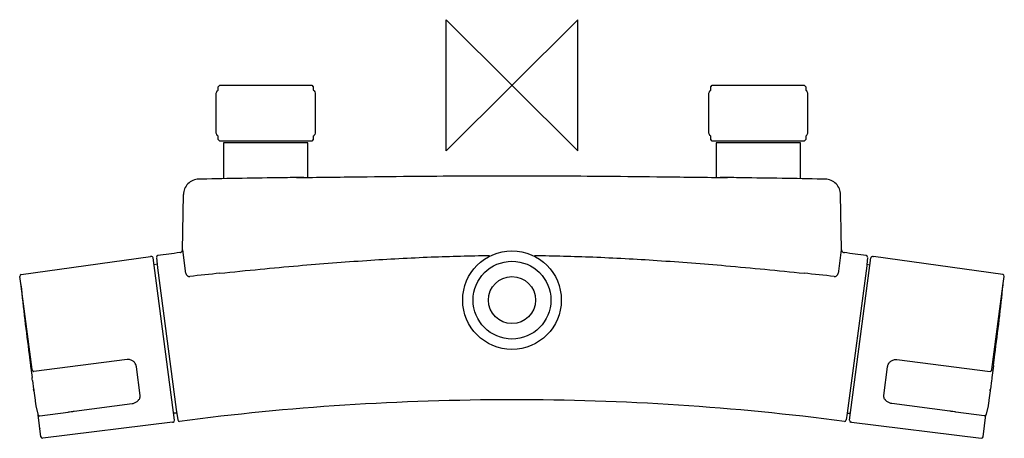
# Model space of a CAD drawing. Header units: millimetres. Extents: x -150 to 150, y -108 to 20.
import ezdxf

# ---------------------------------------------------------------- set-up
doc = ezdxf.new("R2010")
doc.units = ezdxf.units.MM
doc.header["$MEASUREMENT"] = 0
doc.layers.add('ORIGIN', color=6, linetype='Continuous')
doc.layers.add('PLANNING', color=1, linetype='Continuous')

# ---------------------------------------------------------------- blocks, each defined once
blk = doc.blocks.new('731150_T')
at = {"layer": 'ORIGIN'}
for p, q in [((20, 20), (-20, -20)), ((-20, -20), (-20, 20)), ((-20, 20), (20, -20)), ((20, -20), (20, 20))]:
    blk.add_line(p, q, dxfattribs=at)
at = {"layer": 'PLANNING'}
for p, q in [((-89, 0), (-61, 0)), ((-61, 0), (-60.5, -0.5)), ((61, 0), (89, 0)), ((89, 0), (89.5, -0.5)), ((-90.06, -14.63), (-90.06, -2.37)), ((-89.56, -1.54), (-89.5, -1.5)), ((-89.5, -0.5), (-89, 0)), ((-89.5, -1.5), (-89.5, -0.5)), ((-60.5, -0.5), (-60.5, -1.5)), ((-60.5, -0.5), (-60.5, -0.5)), ((-60.5, -1.5), (-60.44, -1.54)), ((-59.94, -2.37), (-59.94, -14.63)), ((59.94, -14.63), (59.94, -2.37)), ((60.44, -1.54), (60.5, -1.5)), ((60.5, -0.5), (61, 0)), ((60.5, -1.5), (60.5, -0.5)), ((89.5, -0.5), (89.5, -1.5)), ((89.5, -0.5), (89.5, -0.5)), ((89.5, -1.5), (89.56, -1.54)), ((90.06, -14.63), (90.06, -2.37)), ((-89.5, -15.5), (-89.56, -15.46)), ((-89.5, -16.5), (-89.5, -15.5)), ((-89, -17), (-89.5, -16.5)), ((-61, -17), (-89, -17)), ((-87.85, -17.5), (-87.85, -28.49)), ((-62.15, -17.5), (-87.85, -17.5)), ((-62.15, -28.09), (-62.15, -17.5)), ((-60.5, -16.5), (-61, -17)), ((-60.44, -15.46), (-60.5, -15.5)), ((-60.5, -15.5), (-60.5, -16.5)), ((-60.5, -16.5), (-60.5, -16.5)), ((60.5, -15.5), (60.44, -15.46)), ((60.5, -16.5), (60.5, -15.5)), ((61, -17), (60.5, -16.5)), ((89, -17), (61, -17)), ((62.15, -17.5), (62.15, -28.09)), ((80.69, -17.5), (62.15, -17.5)), ((87.85, -28.49), (87.85, -17.5)), ((89.5, -16.5), (89, -17)), ((89.56, -15.46), (89.5, -15.5)), ((89.5, -15.5), (89.5, -16.5)), ((89.5, -16.5), (89.5, -16.5)), ((-94.45, -28.61), (-95.36, -28.63)), ((95.36, -28.63), (94.51, -28.61)), ((-100.37, -50.27), (-100.07, -33.34)), ((100.36, -50.19), (100.07, -33.34)), ((-100.36, -50.19), (-99.55, -56.58)), ((99.54, -56.67), (100.36, -50.19)), ((-149.45, -57.72), (-110.03, -52.17)), ((-109.83, -52.19), (-110.03, -52.22)), ((-102.75, -102.12), (-109.27, -52.62)), ((-108.29, -52.47), (-107.96, -55.65)), ((102.75, -102.12), (109.27, -52.62)), ((108.29, -52.47), (108.05, -54.73)), ((109.83, -52.19), (110.03, -52.22)), ((149.45, -57.72), (110.03, -52.17)), ((-108.08, -54.54), (-108.99, -54.74)), ((-107.96, -55.65), (-102.27, -98.86)), ((108.02, -55.01), (102.1, -99.95)), ((108.05, -54.73), (108.02, -55.01)), ((108.08, -54.54), (108.99, -54.74)), ((-149.49, -61.19), (-149.88, -58.28)), ((-99.25, -57.56), (-99.24, -57.59)), ((-99.24, -57.59), (-99.2, -57.66)), ((-99.2, -57.66), (-99.18, -57.7)), ((99.18, -57.7), (99.2, -57.66)), ((99.2, -57.66), (99.24, -57.59)), ((99.24, -57.59), (99.25, -57.56)), ((149.49, -61.19), (149.88, -58.28)), ((-146.14, -86.67), (-149.49, -61.23)), ((146.14, -86.67), (149.49, -61.23)), ((-117.19, -83.61), (-145.56, -87.21)), ((117.19, -83.61), (145.56, -87.21)), ((-146.53, -86.24), (-146.16, -89.08)), ((-113.22, -94.6), (-114.38, -85.79)), ((113.22, -94.6), (114.38, -85.79)), ((146.53, -86.24), (146.16, -89.08)), ((-146.01, -90.05), (-145.66, -92.68)), ((146.01, -90.05), (145.66, -92.68)), ((-145.61, -93.2), (-145.62, -93.17)), ((-145.61, -93.2), (-145.24, -96.01)), ((145.61, -93.2), (145.24, -96.01)), ((145.61, -93.2), (145.62, -93.17)), ((-144.96, -97.73), (-144.38, -100.29)), ((-133.36, -99.37), (-115.62, -97.04)), ((-102.27, -98.86), (-101.77, -102.01)), ((133.36, -99.37), (115.62, -97.04)), ((144.96, -97.73), (144.38, -100.29)), ((-143.44, -107.16), (-144.32, -100.48)), ((-143.8, -100.76), (-135.19, -99.63)), ((-102.1, -99.95), (-103.03, -100)), ((102.1, -99.95), (101.77, -102.01)), ((102.1, -99.95), (103.03, -100)), ((143.8, -100.76), (135.19, -99.63)), ((143.44, -107.16), (144.32, -100.48)), ((-143.78, -104.64), (-143.78, -104.64)), ((-103.37, -102.75), (-142.88, -107.6)), ((-103.38, -102.7), (-103.18, -102.68)), ((103.38, -102.7), (103.18, -102.68)), ((103.37, -102.75), (142.88, -107.6)), ((143.78, -104.64), (143.78, -104.64))]:
    blk.add_line(p, q, dxfattribs=at)
for radius in [15.02, 11.85, 7.17]:
    blk.add_circle((0, -65.5), radius, dxfattribs=at)
for centre, radius, start, end in [((-2.95, -4752.6), 4724.88, 90.81292, 91.10955), ((10.94, -5731.51), 5703.89, 90.747, 90.81292), ((-0.13, -4937.71), 4910.02, 89.18175, 89.25833), ((0, -4928.69), 4900.99, 88.89578, 89.18175), ((-101.38, -50.17), 1.02, 340.5776, 358.9555), ((101.38, -50.17), 1.02, 181.0445, 199.4224), ((-109.76, -52.69), 0.5, 7.4889, 97.5), ((-107.8, -52.39), 0.5, 97.4869, 185.9957), ((86.85, -1533.52), 1494.37, 97.22693, 97.48691), ((-92.62, -1578.22), 1539.44, 82.5169, 82.76927), ((107.8, -52.39), 0.5, 354.0005, 82.5169), ((109.76, -52.69), 0.5, 82.5, 172.5111), ((-97.03, -56.37), 2.53, 184.8531, 208.2433), ((96.9, -56.33), 2.65, 332.3672, 352.7235), ((-149.38, -58.21), 0.5, 98.0137, 187.5121), ((-97.97, -56.99), 1.4, 210.5139, 232.2136), ((99.44, -1863.66), 1816.15, 95.95411, 96.2451), ((-121.03, -2065.72), 2019.37, 83.76954, 84.03125), ((97.87, -56.9), 1.53, 308.7624, 328.5102), ((149.38, -58.21), 0.5, 352.4879, 81.9863), ((-149.25, -60.77), 0.299, 174.3112, 186.0166), ((719.13, 30.75), 873.49, 186.01659, 187.42384), ((-719.13, 30.75), 873.49, 352.57616, 353.98341), ((149.25, -60.77), 0.299, 353.9834, 5.6888), ((90.68, -51.13), 239.73, 187.4238, 188.2231), ((-90.68, -51.13), 239.73, 351.7769, 352.5762), ((-145.03, -86.49), 1.13, 190.7861, 195.995), ((-145.51, -86.63), 0.628, 195.995, 223.6661), ((145.51, -86.63), 0.628, 316.3339, 344.005), ((145.03, -86.49), 1.13, 344.005, 349.2139), ((-168.41, -93), 22.59, 7.5103, 9.9903), ((168.41, -93), 22.59, 170.0097, 172.4897), ((0.52, -897.65), 801.77, 90.03703, 93.68078), ((0.5, -870.99), 775.1, 82.5347, 90.03703), ((-2.23, -854.93), 758.96, 93.68078, 97.49331), ((-143.48, -104.59), 0.3, 189.0093, 200.6527), ((-103.25, -102.18), 0.5, 277.5121, 7.5), ((-101.27, -101.96), 0.5, 188.9953, 277.4933), ((101.27, -101.96), 0.5, 262.5347, 351.0018), ((103.25, -102.18), 0.5, 172.5, 262.4879), ((143.48, -104.59), 0.3, 339.3473, 350.9907), ((-142.94, -107.1), 0.5, 187.5, 276.9625), ((142.94, -107.1), 0.5, 263.0375, 352.5)]:
    blk.add_arc(centre, radius, start, end, dxfattribs=at)
for points in [[(-90.06, -2.37), (-89.86, -1.83), (-89.65, -1.5), (-89.44, -1.5)], [(-60.54, -1.5), (-60.34, -1.52), (-60.13, -1.84), (-59.94, -2.37)], [(59.94, -2.37), (60.14, -1.83), (60.35, -1.5), (60.56, -1.5)], [(90.06, -2.37), (89.87, -1.84), (89.66, -1.52), (89.46, -1.5)], [(-89.44, -15.5), (-89.65, -15.5), (-89.86, -15.17), (-90.06, -14.63)], [(-59.94, -14.63), (-60.13, -15.16), (-60.34, -15.48), (-60.54, -15.5)], [(60.56, -15.5), (60.35, -15.5), (60.14, -15.17), (59.94, -14.63)], [(89.46, -15.5), (89.66, -15.48), (89.87, -15.16), (90.06, -14.63)]]:
    blk.add_open_spline(points, degree=3, dxfattribs=at)
for points, weights in [([(-89.46, -1.5), (-89.5, -1.5), (-89.5, -1.5)], [0.99577644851, 0.985696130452, 0.97723478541]), ([(60.54, -1.5), (60.5, -1.5), (60.5, -1.5)], [0.99577644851, 0.985696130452, 0.97723478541]), ([(-89.5, -15.5), (-89.5, -15.5), (-89.46, -15.5)], [0.977234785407, 0.985696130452, 0.995776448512]), ([(60.5, -15.5), (60.5, -15.5), (60.54, -15.5)], [0.977234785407, 0.985696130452, 0.995776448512]), ([(87.85, -17.5), (87.92, -17.5), (80.69, -17.5)], [0.976053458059, 0.836832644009, 1]), ([(-145.66, -92.68), (-145.59, -93.18), (-145.61, -93.2)], [1, 0.865888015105, 1]), ([(145.66, -92.68), (145.59, -93.18), (145.61, -93.2)], [1, 0.865888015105, 1])]:
    blk.add_rational_spline(points, weights, degree=2, dxfattribs=at)
for points, knots in [([(-95.36, -28.63), (-96.6, -28.65), (-97.8, -29.17), (-99.53, -30.9), (-100.05, -32.11), (-100.07, -33.34)], [31.9365434, 31.9365434, 31.9365434, 31.9365434, 32.4365434, 32.4365434, 32.9365434, 32.9365434, 32.9365434, 32.9365434]), ([(-65.62, -28.14), (-59.16, -28.05), (-46.85, -27.89), (-29.42, -27.71), (-14, -27.6), (0, -27.56), (14, -27.6), (29.42, -27.71), (46.85, -27.89), (59.16, -28.05), (65.62, -28.14)], [0, 0, 0, 0, 19.369345, 36.944516, 52.283398, 65.619063, 78.954728, 94.29361, 111.868781, 131.237529, 131.237529, 131.237529, 131.237529]), ([(100.07, -33.34), (100.05, -32.11), (99.53, -30.9), (97.8, -29.17), (96.6, -28.65), (95.36, -28.63)], [16.851354, 16.851354, 16.851354, 16.851354, 17.351354, 17.351354, 17.851354, 17.851354, 17.851354, 17.851354]), ([(-101.14, -51.03), (-101.1, -51.02), (-101.02, -51.01), (-100.87, -50.96), (-100.7, -50.86), (-100.55, -50.73), (-100.47, -50.61), (-100.43, -50.54), (-100.42, -50.51)], [7.5530881, 7.5530881, 7.5530881, 7.5530881, 7.6712998, 7.7887875, 8.0239074, 8.2582686, 8.3728789, 8.4756208, 8.4756208, 8.4756208, 8.4756208]), ([(100.42, -50.51), (100.43, -50.54), (100.47, -50.61), (100.55, -50.73), (100.76, -50.92), (100.98, -51.01), (101.14, -51.03)], [99.8543644, 99.8543644, 99.8543644, 99.8543644, 99.9571059, 100.0717163, 100.3060774, 100.7768967, 100.7768967, 100.7768967, 100.7768967]), ([(-88.95, -57.3), (-84.87, -56.87), (-76.92, -56.07), (-62.02, -54.7), (-44.65, -53.34), (-25.23, -52.29), (-12.76, -51.95), (-6.85, -51.88)], [25.965339, 25.965339, 25.965339, 25.965339, 38.263373, 49.94647, 70.855789, 90.529719, 108.276253, 108.276253, 108.276253, 108.276253]), ([(6.85, -51.88), (9.81, -51.92), (15.72, -52.03), (28.19, -52.45), (44.65, -53.34), (66.11, -55.02), (81, -56.47), (88.95, -57.3)], [0, 0, 0, 0, 8.874085, 17.746554, 37.420483, 58.329803, 82.310933, 82.310933, 82.310933, 82.310933]), ([(-98.83, -58.09), (-98.8, -58.12), (-98.75, -58.15), (-98.63, -58.22), (-98.49, -58.28), (-98.3, -58.3), (-98.18, -58.29), (-98.12, -58.28)], [15.9884086, 15.9884086, 15.9884086, 15.9884086, 16.0935728, 16.1911523, 16.3768567, 16.5617677, 16.7414216, 16.7414216, 16.7414216, 16.7414216]), ([(98.12, -58.28), (98.15, -58.28), (98.21, -58.29), (98.33, -58.3), (98.55, -58.27), (98.73, -58.18), (98.83, -58.09)], [91.5348509, 91.5348509, 91.5348509, 91.5348509, 91.61741, 91.7145048, 91.8994158, 92.2878637, 92.2878637, 92.2878637, 92.2878637]), ([(-114.38, -85.79), (-114.42, -85.46), (-114.65, -84.83), (-115.31, -84.07), (-116.06, -83.69), (-116.71, -83.58), (-117.03, -83.58), (-117.19, -83.61)], [49.080223, 49.080223, 49.080223, 49.080223, 50.061922, 51.058491, 52.047147, 52.533822, 53.019125, 53.019125, 53.019125, 53.019125]), ([(114.38, -85.79), (114.42, -85.46), (114.65, -84.83), (115.31, -84.07), (116.06, -83.69), (116.71, -83.58), (117.03, -83.58), (117.19, -83.61)], [49.080223, 49.080223, 49.080223, 49.080223, 50.061922, 51.058491, 52.047147, 52.533822, 53.019125, 53.019125, 53.019125, 53.019125]), ([(-146.38, -85.11), (-146.41, -85.13), (-146.46, -85.17), (-146.55, -85.29), (-146.59, -85.42), (-146.6, -85.58), (-146.59, -85.73), (-146.57, -85.96), (-146.54, -86.14), (-146.53, -86.24)], [0, 0, 0, 0, 0.106228, 0.212877, 0.427411, 0.527461, 0.668842, 0.898297, 1.206766, 1.206766, 1.206766, 1.206766]), ([(146.38, -85.11), (146.41, -85.13), (146.46, -85.17), (146.55, -85.29), (146.59, -85.42), (146.6, -85.58), (146.59, -85.73), (146.57, -85.96), (146.54, -86.14), (146.53, -86.24)], [0, 0, 0, 0, 0.106228, 0.212877, 0.427411, 0.527461, 0.668842, 0.898297, 1.206766, 1.206766, 1.206766, 1.206766]), ([(-145.96, -87.06), (-145.95, -87.07), (-145.92, -87.1), (-145.86, -87.15), (-145.75, -87.21), (-145.64, -87.22), (-145.57, -87.21)], [0.4056241, 0.4056241, 0.4056241, 0.4056241, 0.4627577, 0.5191678, 0.6289263, 0.8410898, 0.8410898, 0.8410898, 0.8410898]), ([(145.96, -87.06), (145.95, -87.07), (145.92, -87.1), (145.86, -87.15), (145.75, -87.21), (145.64, -87.22), (145.57, -87.21)], [0.4056241, 0.4056241, 0.4056241, 0.4056241, 0.4627577, 0.5191678, 0.6289263, 0.8410898, 0.8410898, 0.8410898, 0.8410898]), ([(-145.62, -93.17), (-145.62, -93.16), (-145.62, -93.12), (-145.64, -93.05), (-145.64, -92.96), (-145.65, -92.85), (-145.66, -92.75), (-145.66, -92.68), (-145.66, -92.66)], [8.7842341, 8.7842341, 8.7842341, 8.7842341, 8.8004753, 8.8996634, 8.987988, 9.0773563, 9.2384246, 9.2877605, 9.2877605, 9.2877605, 9.2877605]), ([(145.62, -93.17), (145.62, -93.16), (145.62, -93.12), (145.64, -93.05), (145.64, -92.96), (145.65, -92.85), (145.66, -92.75), (145.66, -92.68), (145.66, -92.66)], [8.7842341, 8.7842341, 8.7842341, 8.7842341, 8.8004753, 8.8996634, 8.987988, 9.0773563, 9.2384246, 9.2877605, 9.2877605, 9.2877605, 9.2877605]), ([(-113.96, -96.16), (-113.89, -96.11), (-113.77, -96), (-113.55, -95.77), (-113.34, -95.46), (-113.21, -95.03), (-113.2, -94.74), (-113.22, -94.6)], [38.386461, 38.386461, 38.386461, 38.386461, 38.636825, 38.876014, 39.324016, 39.760375, 40.192495, 40.192495, 40.192495, 40.192495]), ([(113.96, -96.16), (113.89, -96.11), (113.77, -96), (113.55, -95.77), (113.34, -95.46), (113.21, -95.03), (113.2, -94.74), (113.22, -94.6)], [38.386461, 38.386461, 38.386461, 38.386461, 38.636825, 38.876014, 39.324016, 39.760375, 40.192495, 40.192495, 40.192495, 40.192495]), ([(-145.24, -96.01), (-145.23, -96.09), (-145.21, -96.25), (-145.17, -96.57), (-145.1, -96.96), (-145.03, -97.37), (-144.98, -97.62), (-144.96, -97.73)], [2.835209, 2.835209, 2.835209, 2.835209, 3.071844, 3.312876, 3.811331, 4.254466, 4.576044, 4.576044, 4.576044, 4.576044]), ([(-115.62, -97.04), (-115.46, -97.02), (-115.15, -96.95), (-114.56, -96.71), (-114.17, -96.41), (-113.96, -96.17), (-113.96, -96.16)], [36.456722, 36.456722, 36.456722, 36.456722, 36.94177, 37.421, 38.346822, 38.386461, 38.386461, 38.386461, 38.386461]), ([(115.62, -97.04), (115.46, -97.02), (115.15, -96.95), (114.56, -96.71), (114.17, -96.41), (113.96, -96.17), (113.96, -96.16)], [36.456722, 36.456722, 36.456722, 36.456722, 36.94177, 37.421, 38.346822, 38.386461, 38.386461, 38.386461, 38.386461]), ([(145.24, -96.01), (145.23, -96.09), (145.21, -96.25), (145.17, -96.57), (145.1, -96.96), (145.03, -97.37), (144.98, -97.62), (144.96, -97.73)], [2.835209, 2.835209, 2.835209, 2.835209, 3.071844, 3.312876, 3.811331, 4.254466, 4.576044, 4.576044, 4.576044, 4.576044]), ([(-144.38, -100.29), (-144.37, -100.33), (-144.35, -100.41), (-144.3, -100.53), (-144.19, -100.66), (-144.01, -100.76), (-143.87, -100.77), (-143.8, -100.76)], [7.2076537, 7.2076537, 7.2076537, 7.2076537, 7.3308227, 7.4283803, 7.6270448, 7.8304479, 8.0331419, 8.0331419, 8.0331419, 8.0331419]), ([(-135.19, -99.63), (-135.03, -99.61), (-134.56, -99.54), (-133.95, -99.45), (-133.49, -99.39), (-133.36, -99.37)], [16.722569, 16.722569, 16.722569, 16.722569, 17.183492, 18.170779, 18.563564, 18.563564, 18.563564, 18.563564]), ([(135.19, -99.63), (135.03, -99.61), (134.56, -99.54), (133.95, -99.45), (133.49, -99.39), (133.36, -99.37)], [16.722569, 16.722569, 16.722569, 16.722569, 17.183492, 18.170779, 18.563564, 18.563564, 18.563564, 18.563564]), ([(144.38, -100.29), (144.37, -100.33), (144.35, -100.41), (144.3, -100.53), (144.19, -100.66), (144.01, -100.76), (143.87, -100.77), (143.8, -100.76)], [7.2076537, 7.2076537, 7.2076537, 7.2076537, 7.3308227, 7.4283803, 7.6270448, 7.8304479, 8.0331419, 8.0331419, 8.0331419, 8.0331419])]:
    blk.add_open_spline(points, degree=3, knots=knots, dxfattribs=at)

msp = doc.modelspace()

# ---------------------------------------------------------------- block references
msp.add_blockref('731150_T', (0, 0))

doc.saveas('drawing.dxf')
